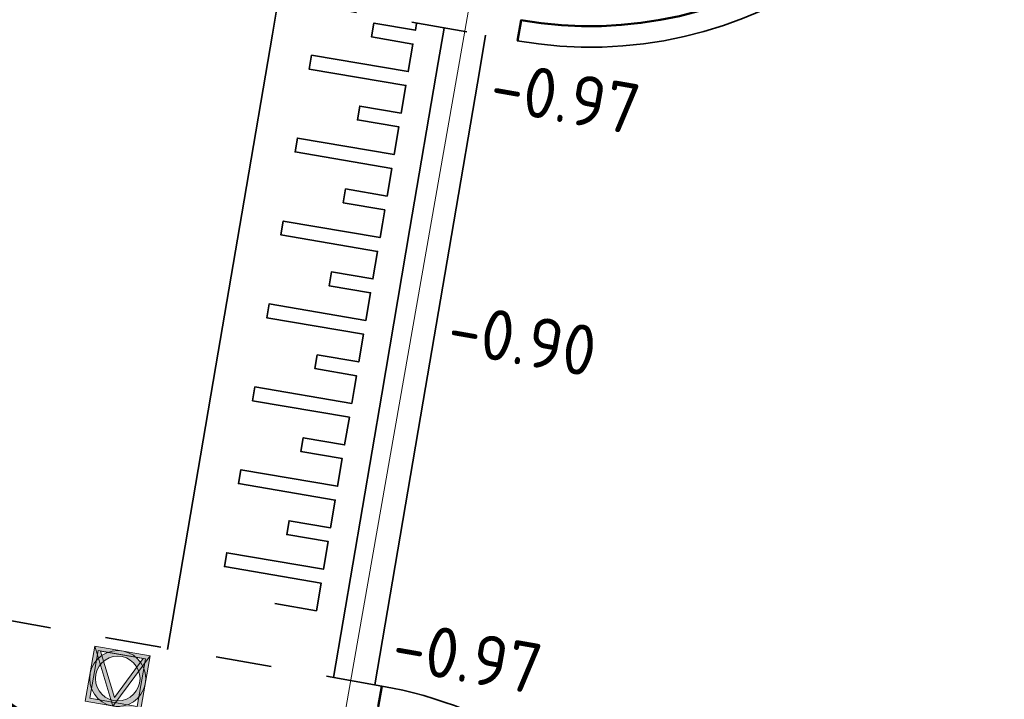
# Model space of a CAD drawing. Header units: metres. Extents: x 2514 to 227642, y 1683 to 852646.
# Tile 168 of 256: x 113815.97 to 113823, y 426311.61 to 426316.46. Entities that reach past the tile are written whole.
import ezdxf
from ezdxf.enums import TextEntityAlignment as Align
from ezdxf.lldxf.tags import DXFTag

# ---------------------------------------------------------------- set-up
doc = ezdxf.new("R2010")
doc.units = ezdxf.units.M
doc.linetypes.add('ZZ-HIDDEN-SO', pattern=[4, 2, -2])
for name, color, linetype, lineweight in [('B-WE-GR-BOOM-S', 252, 'Continuous', 25), ('B-WE-KG-GRENS_PERCEEL-GV', 252, 'KG-PERCEEL', 18), ('N-WE-IE-MEUBILAIR_WEGMEUBILAIR_VERKEERSBORD-S', 7, 'Continuous', 9), ('N-WE-VH-DREMPEL_BESTRAAT-G', 1, 'Continuous', 35), ('N-WE-VH-KANTOPSLUITING_ACHTERKANTBAND-G', 1, 'Continuous', 50), ('N-WE-VH-KANTOPSLUITING_OPSLUITBAND_150X250-G', 1, 'Continuous', 35), ('N-WE-VH-MATERIAALGRENS-G', 7, 'ZZ-HIDDEN-SO', 35), ('N-WE-VH-NAP-T18', 1, 'Continuous', 18)]:
    doc.layers.add(name, color=color, linetype=linetype, lineweight=lineweight)
doc.styles.add('ISO', font='NLCS-ISO.ttf')
doc.styles.get("Standard").update_dxf_attribs({"font": 'romans'})
tags = doc.linetypes.add('KG-PERCEEL', pattern='A,5.5,-2,["P",Standard,S=1.8,R=0,X=-0.5,Y=-0.9],-2,5.5,-2,[5,NLCS.SHX,S=0.75,R=0,X=0,Y=0],-2', length=19).pattern_tags.tags
tags[6] = DXFTag(74, 10)

# ---------------------------------------------------------------- blocks, each defined once
blk = doc.blocks.new('N-SIE-WEG_VERKEERSBORD_ROND-SO')
h = blk.add_hatch(color=256)
h.dxf.hatch_style = 1
h.paths.add_polyline_path([(-1, 0, 1), (1, 0, 1)])
h.paths.add_polyline_path([(0.796, 0, -1), (-0.796, 0, -1)], flags=16)
h = blk.add_hatch(color=256)
h.dxf.hatch_style = 1
h.paths.add_polyline_path([(-0.773, 0.86), (-0.511, 0.86, -0.134934), (0, 1), (-1, 1), (-0.8, 0.6, -0.037994), (-0.7, 0.714)])
h = blk.add_hatch(color=256)
h.dxf.hatch_style = 1
h.paths.add_polyline_path([(-0.86, 0.719), (-1, 1), (-1, 0, -0.134934), (-0.86, 0.511)])
h = blk.add_hatch(color=256)
h.dxf.hatch_style = 1
h.paths.add_polyline_path([(0.773, 0.86), (0.7, 0.714, -0.037994), (0.8, 0.6), (1, 1), (0, 1, -0.134934), (0.511, 0.86)])
h = blk.add_hatch(color=256)
h.dxf.hatch_style = 1
h.paths.add_polyline_path([(0.86, 0.511, -0.134934), (1, 0), (1, 1), (0.86, 0.719)])
h = blk.add_hatch(color=256)
h.dxf.hatch_style = 1
h.paths.add_polyline_path([(-0.106, -0.789, 0.066661), (0.106, -0.789), (0.694, 0.389, 0.050318), (0.603, 0.52), (0, -0.686), (-0.603, 0.52, 0.050318), (-0.694, 0.389)])
h = blk.add_hatch(color=256)
h.dxf.hatch_style = 1
h.paths.add_polyline_path([(0, -1, -0.134934), (-0.511, -0.86), (-0.86, -0.86), (-0.86, -0.511, -0.134934), (-1, 0), (-1, -1)])
h = blk.add_hatch(color=256)
h.dxf.hatch_style = 1
h.paths.add_polyline_path([(0.86, -0.86), (0.511, -0.86, -0.134934), (0, -1), (1, -1), (1, 0, -0.134934), (0.86, -0.511)])
for points in [[(-1, -1), (1, -1), (1, 1), (-1, 1)], [(-0.86, -0.86), (0.86, -0.86), (0.86, 0.86), (-0.86, 0.86)]]:
    blk.add_lwpolyline(points, close=True)
at = {"flags": 128}
for points in [[(-1, 1), (0, -1), (1, 1)], [(-0.773, 0.86), (0, -0.686), (0.773, 0.86)]]:
    blk.add_lwpolyline(points, close=True, dxfattribs=at)
for radius in [1, 0.796]:
    blk.add_circle((0, 0), radius)
at = {"lineweight": 30, "flags": 104}
blk.add_attdef('bordgegevens', text='', height=1.8, dxfattribs=at).set_placement((2.209, 3.21), align=Align.TOP_LEFT)
blk = doc.blocks.new('SGR-BOOM_03')
at = {"const_width": 0.1, "flags": 128}
blk.add_lwpolyline([(-5, 0, -0.414214), (0, 5, -0.414214), (5, 0, -0.443396), (0, -5, -0.414214)], format="xyb", close=True, dxfattribs=at)
at = {"const_width": 0.1}
blk.add_lwpolyline([(2.39, 3.603), (2.811, 3.145), (3.171, 2.595), (3.459, 1.977), (3.662, 1.31), (3.77, 0.617), (3.768, -0.082), (3.647, -0.765), (3.393, -1.411), (3, -2), (2.489, -2.519), (1.882, -2.959), (1.206, -3.309), (0.485, -3.559), (-0.255, -3.698), (-0.991, -3.716), (-1.696, -3.602), (-2.348, -3.352), (-2.938, -2.982), (-3.457, -2.515), (-3.898, -1.974), (-4.254, -1.381), (-4.516, -0.758), (-4.676, -0.129), (-4.729, 0.485), (-4.668, 1.063), (-4.502, 1.602), (-4.245, 2.1), (-3.906, 2.555), (-3.499, 2.966), (-3.035, 3.331), (-2.526, 3.648), (-1.984, 3.917), (-1.42, 4.135), (-0.844, 4.295), (-0.264, 4.389), (0.311, 4.41), (0.873, 4.349), (1.413, 4.2), (1.921, 3.953)], close=True, dxfattribs=at)
blk.add_circle((0, 0), 0.15)

msp = doc.modelspace()

# ---------------------------------------------------------------- linework, layer by layer
at = {"layer": 'B-WE-KG-GRENS_PERCEEL-GV', "ltscale": 0.2}
msp.add_lwpolyline([(113819.321, 426317.352), (113817.533, 426307.173)], dxfattribs=at)
at = {"layer": 'N-WE-VH-DREMPEL_BESTRAAT-G'}
for points in [[(113817.0289, 426311.9648), (113817.3735, 426313.9866), (113817.5751, 426315.1696), (113817.7767, 426316.3525), (113817.8186, 426316.598)], [(113818.8044, 426316.4302), (113818.7961, 426316.3816), (113818.5004, 426316.432), (113818.4836, 426316.3335), (113818.7793, 426316.2831), (113818.7625, 426316.1845), (113818.7457, 426316.0859), (113818.0556, 426316.2035), (113818.0388, 426316.1049), (113818.7289, 426315.9873), (113818.6953, 426315.7902), (113818.3996, 426315.8406), (113818.3828, 426315.742), (113818.6785, 426315.6916), (113818.6449, 426315.4944), (113817.9548, 426315.612), (113817.938, 426315.5135), (113818.6281, 426315.3958), (113818.5945, 426315.1987), (113818.2987, 426315.2491), (113818.2819, 426315.1505), (113818.5777, 426315.1001), (113818.5609, 426315.0015), (113818.5441, 426314.903), (113817.854, 426315.0206), (113817.8372, 426314.922), (113818.5273, 426314.8044), (113818.4937, 426314.6072), (113818.1979, 426314.6576), (113818.1811, 426314.559), (113818.4769, 426314.5086), (113818.4433, 426314.3115), (113817.7532, 426314.4291), (113817.7364, 426314.3305), (113818.4265, 426314.2129), (113818.3929, 426314.0158), (113818.0971, 426314.0662), (113818.0803, 426313.9676), (113818.376, 426313.9172), (113818.3592, 426313.8186), (113818.3424, 426313.72), (113817.6524, 426313.8376), (113817.6356, 426313.7391), (113818.3256, 426313.6214), (113818.292, 426313.4243), (113817.9963, 426313.4747), (113817.9795, 426313.3761), (113818.2752, 426313.3257), (113818.2416, 426313.1285), (113817.5516, 426313.2462), (113817.5348, 426313.1476), (113818.2248, 426313.03), (113818.1912, 426312.8328), (113817.8955, 426312.8832), (113817.8787, 426312.7846), (113818.1744, 426312.7342), (113818.1408, 426312.5371), (113817.4508, 426312.6547), (113817.434, 426312.5561), (113818.124, 426312.4385), (113818.0904, 426312.2413), (113817.7947, 426312.2917)], [(113818.2121, 426311.7648), (113818.5564, 426313.785), (113818.758, 426314.9679), (113818.9597, 426316.1509), (113819.0015, 426316.3965)], [(113818.5075, 426311.7127), (113818.8521, 426313.7346), (113819.0538, 426314.9175), (113819.2554, 426316.1005), (113819.2972, 426316.346)]]:
    msp.add_lwpolyline(points, dxfattribs=at)
at = {"layer": 'N-WE-VH-KANTOPSLUITING_ACHTERKANTBAND-G', "ltscale": 0.2, "flags": 128}
for points in [[(113819.5498, 426316.4538), (113819.5239, 426316.3061)], [(113818.5308, 426311.5563), (113818.5568, 426311.7041)]]:
    msp.add_lwpolyline(points, dxfattribs=at)
at = {"layer": 'N-WE-VH-KANTOPSLUITING_ACHTERKANTBAND-G', "ltscale": 0.2}
msp.add_arc((113820.0423, 426319.2609), 2.85, 260.01356, 349.98927, dxfattribs=at)
at = {"layer": 'N-WE-VH-KANTOPSLUITING_OPSLUITBAND_150X250-G', "ltscale": 0.2, "flags": 128}
msp.add_lwpolyline([(113817.2818, 426289.2183), (113819.5402, 426302.0168), (113820.9574, 426308.0651, 0.430673), (113818.5568, 426311.7041)], format="xyb", dxfattribs=at)
at = {"layer": 'N-WE-VH-KANTOPSLUITING_OPSLUITBAND_150X250-G', "ltscale": 0.2}
msp.add_arc((113820.0423, 426319.2609), 3, 260.01356, 349.98927, dxfattribs=at)
at = {"layer": 'N-WE-VH-MATERIAALGRENS-G', "ltscale": 0.2}
for p, q in [((113778.5884, 426323.5141), (113819.5221, 426316.3064)), ((113818.5568, 426311.704), (113777.7734, 426318.8853))]:
    msp.add_line(p, q, dxfattribs=at)

# ---------------------------------------------------------------- block references
at = {"layer": 'B-WE-GR-BOOM-S', "xscale": 0.4999999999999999, "yscale": 0.4999999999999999, "zscale": 0.4999999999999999, "rotation": 359.9385337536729}
msp.add_blockref('SGR-BOOM_03', (113814.5574, 426309.4568), dxfattribs=at)
at = {"layer": 'N-WE-IE-MEUBILAIR_WEGMEUBILAIR_VERKEERSBORD-S', "ltscale": 0.2, "xscale": 0.2, "yscale": 0.2, "zscale": 0.2, "rotation": 350.0500476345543}
msp.add_blockref('N-SIE-WEG_VERKEERSBORD_ROND-SO', (113816.6735, 426311.7576), dxfattribs=at)

# ---------------------------------------------------------------- texts
at = {"layer": 'N-WE-VH-NAP-T18', "style": 'ISO'}
for s, p in [('-0.97', (113819.3108, 426315.8176)), ('-0.90', (113819.0076, 426314.0894)), ('-0.97', (113818.6121, 426311.8256))]:
    msp.add_text(s, height=0.36, rotation=350.05005, dxfattribs=at).set_placement(p)

doc.saveas('drawing.dxf')
